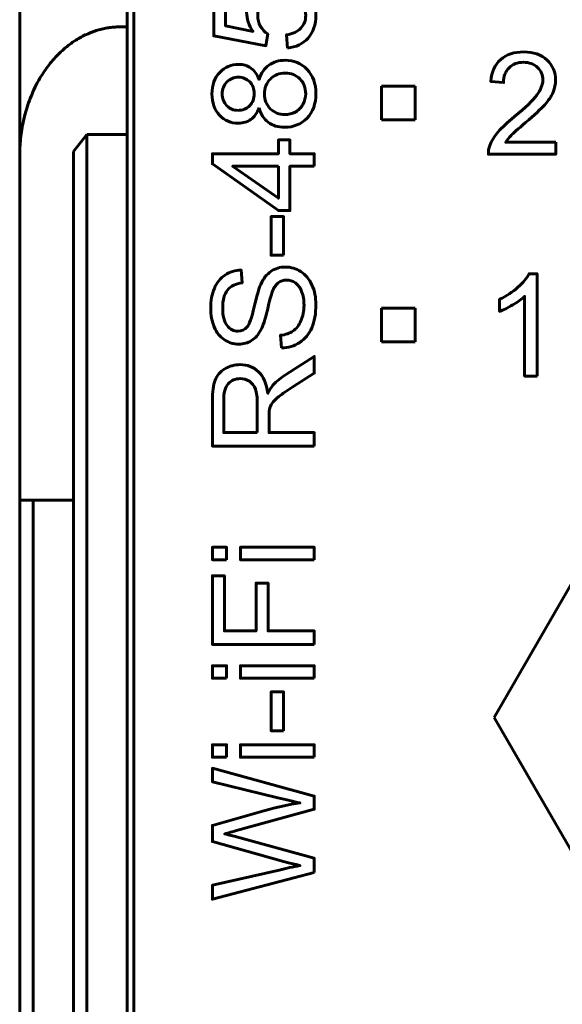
# Model space of a CAD drawing. Header units: millimetres. Extents: x -14 to 16, y -52 to 56.
# Tile 6 of 8: x -7 to 1, y 21 to 35. Entities that reach past the tile are written whole.
import ezdxf

# ---------------------------------------------------------------- set-up
doc = ezdxf.new("R2010")
doc.units = ezdxf.units.MM
doc.linetypes.add('K5LT_BASIC', pattern=[0])

# ---------------------------------------------------------------- blocks, each defined once
blk = doc.blocks.new('U0')
at = {"color": 150, "linetype": 'K5LT_BASIC', "lineweight": 60, "true_color": 0x0080ff}
for p, q in [((2.284, 29.101), (-0.026, 25.101)), ((6.902, 29.101), (2.284, 29.101)), ((9.212, 25.101), (6.902, 29.101)), ((-0.026, 25.101), (2.284, 21.101)), ((6.902, 21.101), (9.212, 25.101)), ((2.284, 21.101), (6.902, 21.101))]:
    blk.add_line(p, q, dxfattribs=at)

msp = doc.modelspace()

# ---------------------------------------------------------------- linework, layer by layer
at = {"color": 150, "linetype": 'K5LT_BASIC', "lineweight": 60, "true_color": 0x0080ff}
for p, q in [((-5.49, 35.374), (-5.49, 40.253)), ((-7.09, 39.809), (-7.09, 33.454)), ((-5.39, 38.853), (-5.39, 16.453)), ((-5.49, 35.374), (-5.59, 35.374)), ((-5.49, 35.374), (-5.49, 33.774)), ((-1.703, 33.99), (-1.703, 34.49)), ((-1.703, 34.49), (-1.203, 34.49)), ((-1.203, 34.49), (-1.203, 33.99)), ((-1.203, 33.99), (-1.703, 33.99)), ((-6.29, 33.518), (-6.09, 33.774)), ((-6.09, 33.774), (-5.49, 33.774)), ((-6.09, 13.553), (-6.09, 33.774)), ((-5.49, 16.453), (-5.49, 33.774)), ((-7.09, 33.454), (-7.09, 28.334)), ((-6.29, 33.518), (-6.29, 13.245)), ((-1.703, 30.69), (-1.703, 31.19)), ((-1.703, 31.19), (-1.203, 31.19)), ((-1.203, 31.19), (-1.203, 30.69)), ((-1.203, 30.69), (-1.703, 30.69)), ((-6.89, 28.334), (-7.09, 28.334)), ((-7.09, 28.334), (-7.09, -24.227)), ((-6.29, 28.334), (-6.89, 28.334)), ((-6.89, -24.227), (-6.89, 28.334))]:
    msp.add_line(p, q, dxfattribs=at)
for points, knots in [([(-3.103, 35.059), (-3.103, 35.059), (-3.118, 35.254), (-3.118, 35.254), (-3.023, 35.268), (-2.952, 35.302), (-2.904, 35.354), (-2.856, 35.406), (-2.832, 35.47), (-2.832, 35.545), (-2.832, 35.636), (-2.866, 35.712), (-2.933, 35.774), (-3.001, 35.835), (-3.091, 35.866), (-3.202, 35.866), (-3.308, 35.866), (-3.392, 35.836), (-3.453, 35.778), (-3.515, 35.719), (-3.545, 35.641), (-3.545, 35.544), (-3.545, 35.483), (-3.532, 35.429), (-3.504, 35.381), (-3.477, 35.334), (-3.441, 35.296), (-3.397, 35.269), (-3.397, 35.269), (-3.423, 35.093), (-3.423, 35.093), (-4.202, 35.239), (-4.202, 35.239), (-4.202, 35.991), (-4.202, 35.991), (-4.024, 35.991), (-4.024, 35.991), (-4.024, 35.388), (-4.024, 35.388), (-3.615, 35.307), (-3.615, 35.307), (-3.679, 35.398), (-3.711, 35.493), (-3.711, 35.592), (-3.711, 35.724), (-3.665, 35.836), (-3.573, 35.926), (-3.481, 36.017), (-3.363, 36.063), (-3.22, 36.063), (-3.082, 36.063), (-2.964, 36.023), (-2.864, 35.943), (-2.741, 35.846), (-2.68, 35.713), (-2.68, 35.545), (-2.68, 35.408), (-2.718, 35.296), (-2.796, 35.208), (-2.873, 35.121), (-2.975, 35.072), (-3.103, 35.059)], [0, 0, 0, 0, 0.045455, 0.045455, 0.045455, 0.090909, 0.090909, 0.090909, 0.136364, 0.136364, 0.136364, 0.181818, 0.181818, 0.181818, 0.227273, 0.227273, 0.227273, 0.272727, 0.272727, 0.272727, 0.318182, 0.318182, 0.318182, 0.363636, 0.363636, 0.363636, 0.409091, 0.409091, 0.409091, 0.454545, 0.454545, 0.5, 0.5, 0.545455, 0.545455, 0.590909, 0.590909, 0.636364, 0.636364, 0.681818, 0.681818, 0.681818, 0.727273, 0.727273, 0.727273, 0.772727, 0.772727, 0.772727, 0.818182, 0.818182, 0.818182, 0.863636, 0.863636, 0.863636, 0.909091, 0.909091, 0.909091, 0.954545, 0.954545, 0.954545, 1, 1, 1, 1]), ([(-3.527, 34.169), (-3.555, 34.092), (-3.596, 34.034), (-3.648, 33.997), (-3.7, 33.96), (-3.763, 33.941), (-3.836, 33.941), (-3.947, 33.941), (-4.039, 33.981), (-4.114, 34.06), (-4.189, 34.139), (-4.227, 34.244), (-4.227, 34.376), (-4.227, 34.508), (-4.189, 34.614), (-4.112, 34.695), (-4.035, 34.775), (-3.941, 34.816), (-3.831, 34.816), (-3.761, 34.816), (-3.699, 34.797), (-3.647, 34.76), (-3.595, 34.724), (-3.555, 34.668), (-3.527, 34.593), (-3.496, 34.686), (-3.448, 34.756), (-3.38, 34.804), (-3.313, 34.853), (-3.232, 34.877), (-3.138, 34.877), (-3.009, 34.877), (-2.9, 34.831), (-2.812, 34.74), (-2.724, 34.648), (-2.68, 34.528), (-2.68, 34.378), (-2.68, 34.229), (-2.724, 34.109), (-2.812, 34.017), (-2.901, 33.926), (-3.011, 33.88), (-3.144, 33.88), (-3.242, 33.88), (-3.325, 33.905), (-3.391, 33.955), (-3.458, 34.005), (-3.503, 34.076), (-3.527, 34.169)], [0, 0, 0, 0, 0.0625, 0.0625, 0.0625, 0.125, 0.125, 0.125, 0.1875, 0.1875, 0.1875, 0.25, 0.25, 0.25, 0.3125, 0.3125, 0.3125, 0.375, 0.375, 0.375, 0.4375, 0.4375, 0.4375, 0.5, 0.5, 0.5, 0.5625, 0.5625, 0.5625, 0.625, 0.625, 0.625, 0.6875, 0.6875, 0.6875, 0.75, 0.75, 0.75, 0.8125, 0.8125, 0.8125, 0.875, 0.875, 0.875, 0.9375, 0.9375, 0.9375, 1, 1, 1, 1]), ([(0.89, 33.657), (0.89, 33.657), (0.89, 33.479), (0.89, 33.479), (-0.113, 33.479), (-0.113, 33.479), (-0.114, 33.524), (-0.107, 33.567), (-0.091, 33.609), (-0.065, 33.677), (-0.024, 33.744), (0.089, 33.876), (0.171, 33.952), (0.276, 34.039), (0.44, 34.174), (0.552, 34.281), (0.61, 34.36), (0.668, 34.439), (0.698, 34.514), (0.698, 34.584), (0.698, 34.658), (0.671, 34.72), (0.618, 34.771), (0.565, 34.821), (0.496, 34.847), (0.411, 34.847), (0.321, 34.847), (0.249, 34.82), (0.195, 34.766), (0.141, 34.713), (0.114, 34.639), (0.113, 34.544), (0.113, 34.544), (-0.077, 34.563), (-0.077, 34.563), (-0.064, 34.705), (-0.015, 34.814), (0.071, 34.889), (0.156, 34.964), (0.271, 35.001), (0.415, 35.001), (0.561, 35.001), (0.676, 34.961), (0.761, 34.88), (0.846, 34.799), (0.888, 34.699), (0.888, 34.58), (0.888, 34.519), (0.876, 34.46), (0.851, 34.401), (0.826, 34.342), (0.785, 34.28), (0.727, 34.215), (0.669, 34.151), (0.574, 34.062), (0.44, 33.949), (0.329, 33.855), (0.257, 33.791), (0.225, 33.758), (0.193, 33.724), (0.167, 33.691), (0.146, 33.657), (0.146, 33.657), (0.89, 33.657), (0.89, 33.657)], [0, 0, 0, 0, 0.045455, 0.045455, 0.090909, 0.090909, 0.090909, 0.136364, 0.136364, 0.136364, 0.181818, 0.181818, 0.227273, 0.227273, 0.227273, 0.272727, 0.272727, 0.272727, 0.318182, 0.318182, 0.318182, 0.363636, 0.363636, 0.363636, 0.409091, 0.409091, 0.409091, 0.454545, 0.454545, 0.454545, 0.5, 0.5, 0.5, 0.545455, 0.545455, 0.545455, 0.590909, 0.590909, 0.590909, 0.636364, 0.636364, 0.636364, 0.681818, 0.681818, 0.681818, 0.727273, 0.727273, 0.727273, 0.772727, 0.772727, 0.772727, 0.818182, 0.818182, 0.818182, 0.863636, 0.863636, 0.863636, 0.909091, 0.909091, 0.909091, 0.954545, 0.954545, 0.954545, 1, 1, 1, 1]), ([(-3.843, 34.132), (-3.771, 34.132), (-3.712, 34.155), (-3.667, 34.2), (-3.621, 34.246), (-3.598, 34.306), (-3.598, 34.381), (-3.598, 34.453), (-3.621, 34.511), (-3.666, 34.557), (-3.711, 34.602), (-3.767, 34.625), (-3.832, 34.625), (-3.901, 34.625), (-3.958, 34.602), (-4.005, 34.555), (-4.051, 34.508), (-4.075, 34.449), (-4.075, 34.378), (-4.075, 34.307), (-4.052, 34.248), (-4.006, 34.201), (-3.961, 34.155), (-3.906, 34.132), (-3.843, 34.132)], [0, 0, 0, 0, 0.125, 0.125, 0.125, 0.25, 0.25, 0.25, 0.375, 0.375, 0.375, 0.5, 0.5, 0.5, 0.625, 0.625, 0.625, 0.75, 0.75, 0.75, 0.875, 0.875, 0.875, 1, 1, 1, 1]), ([(-3.142, 34.07), (-3.089, 34.07), (-3.038, 34.083), (-2.988, 34.107), (-2.939, 34.132), (-2.9, 34.17), (-2.873, 34.22), (-2.846, 34.269), (-2.832, 34.323), (-2.832, 34.38), (-2.832, 34.469), (-2.861, 34.543), (-2.918, 34.6), (-2.975, 34.658), (-3.048, 34.686), (-3.136, 34.686), (-3.226, 34.686), (-3.3, 34.657), (-3.358, 34.598), (-3.417, 34.539), (-3.446, 34.464), (-3.446, 34.374), (-3.446, 34.286), (-3.417, 34.213), (-3.359, 34.156), (-3.301, 34.099), (-3.229, 34.07), (-3.142, 34.07)], [0, 0, 0, 0, 0.111111, 0.111111, 0.111111, 0.222222, 0.222222, 0.222222, 0.333333, 0.333333, 0.333333, 0.444444, 0.444444, 0.444444, 0.555556, 0.555556, 0.555556, 0.666667, 0.666667, 0.666667, 0.777778, 0.777778, 0.777778, 0.888889, 0.888889, 0.888889, 1, 1, 1, 1]), ([(-2.705, 33.3), (-2.705, 33.3), (-3.067, 33.3), (-3.067, 33.3), (-3.067, 32.641), (-3.067, 32.641), (-3.239, 32.641), (-3.239, 32.641), (-4.221, 33.334), (-4.221, 33.334), (-4.221, 33.486), (-4.221, 33.486), (-3.239, 33.486), (-3.239, 33.486), (-3.239, 33.691), (-3.239, 33.691), (-3.067, 33.691), (-3.067, 33.691), (-3.067, 33.486), (-3.067, 33.486), (-2.705, 33.486), (-2.705, 33.486), (-2.705, 33.3), (-2.705, 33.3)], [0, 0, 0, 0, 0.090909, 0.090909, 0.181818, 0.181818, 0.272727, 0.272727, 0.363636, 0.363636, 0.454545, 0.454545, 0.545455, 0.545455, 0.636364, 0.636364, 0.727273, 0.727273, 0.818182, 0.818182, 0.909091, 0.909091, 1, 1, 1, 1]), ([(-3.239, 33.3), (-3.239, 33.3), (-3.92, 33.3), (-3.92, 33.3), (-3.239, 32.824), (-3.239, 32.824), (-3.239, 33.3), (-3.239, 33.3)], [0, 0, 0, 0, 0.333333, 0.333333, 0.666667, 0.666667, 1, 1, 1, 1]), ([(-3.16, 31.977), (-3.16, 31.977), (-3.347, 31.977), (-3.347, 31.977), (-3.347, 32.552), (-3.347, 32.552), (-3.16, 32.552), (-3.16, 32.552), (-3.16, 31.977), (-3.16, 31.977)], [0, 0, 0, 0, 0.25, 0.25, 0.5, 0.5, 0.75, 0.75, 1, 1, 1, 1]), ([(-3.192, 30.597), (-3.192, 30.597), (-3.209, 30.785), (-3.209, 30.785), (-3.133, 30.794), (-3.07, 30.815), (-3.021, 30.847), (-2.973, 30.88), (-2.933, 30.931), (-2.903, 31), (-2.873, 31.069), (-2.857, 31.146), (-2.857, 31.232), (-2.857, 31.309), (-2.869, 31.376), (-2.892, 31.435), (-2.915, 31.493), (-2.946, 31.537), (-2.986, 31.565), (-3.026, 31.594), (-3.069, 31.608), (-3.116, 31.608), (-3.163, 31.608), (-3.204, 31.595), (-3.24, 31.567), (-3.275, 31.54), (-3.305, 31.494), (-3.329, 31.431), (-3.345, 31.39), (-3.369, 31.3), (-3.403, 31.161), (-3.436, 31.021), (-3.468, 30.924), (-3.498, 30.868), (-3.536, 30.796), (-3.583, 30.742), (-3.639, 30.707), (-3.695, 30.671), (-3.758, 30.654), (-3.828, 30.654), (-3.905, 30.654), (-3.976, 30.676), (-4.043, 30.719), (-4.109, 30.762), (-4.16, 30.826), (-4.194, 30.909), (-4.229, 30.992), (-4.246, 31.085), (-4.246, 31.187), (-4.246, 31.299), (-4.228, 31.398), (-4.192, 31.484), (-4.156, 31.57), (-4.103, 31.636), (-4.032, 31.682), (-3.962, 31.728), (-3.882, 31.753), (-3.793, 31.757), (-3.793, 31.757), (-3.778, 31.564), (-3.778, 31.564), (-3.874, 31.554), (-3.946, 31.519), (-3.995, 31.459), (-4.044, 31.4), (-4.068, 31.311), (-4.068, 31.195), (-4.068, 31.074), (-4.046, 30.985), (-4.002, 30.93), (-3.957, 30.874), (-3.904, 30.846), (-3.841, 30.846), (-3.786, 30.846), (-3.742, 30.866), (-3.706, 30.905), (-3.671, 30.944), (-3.635, 31.045), (-3.598, 31.208), (-3.561, 31.371), (-3.529, 31.482), (-3.502, 31.543), (-3.461, 31.631), (-3.41, 31.696), (-3.348, 31.738), (-3.285, 31.78), (-3.214, 31.801), (-3.133, 31.801), (-3.052, 31.801), (-2.976, 31.778), (-2.905, 31.732), (-2.834, 31.686), (-2.778, 31.62), (-2.699, 31.447), (-2.68, 31.35), (-2.68, 31.242), (-2.68, 31.105), (-2.7, 30.99), (-2.74, 30.898), (-2.779, 30.805), (-2.839, 30.732), (-2.92, 30.68), (-3, 30.627), (-3.091, 30.599), (-3.192, 30.597)], [0, 0, 0, 0, 0.028571, 0.028571, 0.028571, 0.057143, 0.057143, 0.057143, 0.085714, 0.085714, 0.085714, 0.114286, 0.114286, 0.114286, 0.142857, 0.142857, 0.142857, 0.171429, 0.171429, 0.171429, 0.2, 0.2, 0.2, 0.228571, 0.228571, 0.228571, 0.257143, 0.257143, 0.257143, 0.285714, 0.285714, 0.285714, 0.314286, 0.314286, 0.314286, 0.342857, 0.342857, 0.342857, 0.371429, 0.371429, 0.371429, 0.4, 0.4, 0.4, 0.428571, 0.428571, 0.428571, 0.457143, 0.457143, 0.457143, 0.485714, 0.485714, 0.485714, 0.514286, 0.514286, 0.514286, 0.542857, 0.542857, 0.542857, 0.571429, 0.571429, 0.571429, 0.6, 0.6, 0.6, 0.628571, 0.628571, 0.628571, 0.657143, 0.657143, 0.657143, 0.685714, 0.685714, 0.685714, 0.714286, 0.714286, 0.714286, 0.742857, 0.742857, 0.742857, 0.771429, 0.771429, 0.771429, 0.8, 0.8, 0.8, 0.828571, 0.828571, 0.828571, 0.857143, 0.857143, 0.857143, 0.885714, 0.885714, 0.914286, 0.914286, 0.914286, 0.942857, 0.942857, 0.942857, 0.971429, 0.971429, 0.971429, 1, 1, 1, 1]), ([(0.613, 30.179), (0.613, 30.179), (0.427, 30.179), (0.427, 30.179), (0.427, 31.365), (0.427, 31.365), (0.382, 31.322), (0.323, 31.279), (0.25, 31.237), (0.178, 31.194), (0.112, 31.162), (0.054, 31.141), (0.054, 31.141), (0.054, 31.321), (0.054, 31.321), (0.158, 31.369), (0.249, 31.429), (0.327, 31.499), (0.405, 31.568), (0.461, 31.635), (0.493, 31.701), (0.493, 31.701), (0.613, 31.701), (0.613, 31.701), (0.613, 30.179), (0.613, 30.179)], [0, 0, 0, 0, 0.111111, 0.111111, 0.222222, 0.222222, 0.222222, 0.333333, 0.333333, 0.333333, 0.444444, 0.444444, 0.444444, 0.555556, 0.555556, 0.555556, 0.666667, 0.666667, 0.666667, 0.777778, 0.777778, 0.777778, 0.888889, 0.888889, 1, 1, 1, 1]), ([(-2.705, 29.138), (-2.705, 29.138), (-4.221, 29.138), (-4.221, 29.138), (-4.221, 29.81), (-4.221, 29.81), (-4.221, 29.945), (-4.207, 30.047), (-4.18, 30.118), (-4.153, 30.188), (-4.105, 30.244), (-3.967, 30.328), (-3.891, 30.349), (-3.808, 30.349), (-3.7, 30.349), (-3.609, 30.314), (-3.536, 30.244), (-3.462, 30.175), (-3.415, 30.067), (-3.395, 29.922), (-3.37, 29.975), (-3.344, 30.016), (-3.32, 30.043), (-3.266, 30.102), (-3.199, 30.157), (-3.118, 30.209), (-3.118, 30.209), (-2.705, 30.471), (-2.705, 30.471), (-2.705, 30.221), (-2.705, 30.221), (-3.021, 30.02), (-3.021, 30.02), (-3.112, 29.962), (-3.181, 29.914), (-3.23, 29.876), (-3.278, 29.838), (-3.312, 29.804), (-3.331, 29.774), (-3.35, 29.744), (-3.363, 29.714), (-3.371, 29.683), (-3.376, 29.66), (-3.378, 29.623), (-3.378, 29.571), (-3.378, 29.571), (-3.378, 29.339), (-3.378, 29.339), (-2.705, 29.339), (-2.705, 29.339), (-2.705, 29.138), (-2.705, 29.138)], [0, 0, 0, 0, 0.052632, 0.052632, 0.105263, 0.105263, 0.105263, 0.157895, 0.157895, 0.157895, 0.210526, 0.210526, 0.263158, 0.263158, 0.263158, 0.315789, 0.315789, 0.315789, 0.368421, 0.368421, 0.368421, 0.421053, 0.421053, 0.421053, 0.473684, 0.473684, 0.473684, 0.526316, 0.526316, 0.578947, 0.578947, 0.631579, 0.631579, 0.631579, 0.684211, 0.684211, 0.684211, 0.736842, 0.736842, 0.736842, 0.789474, 0.789474, 0.789474, 0.842105, 0.842105, 0.842105, 0.894737, 0.894737, 0.947368, 0.947368, 1, 1, 1, 1]), ([(-3.552, 29.339), (-3.552, 29.339), (-3.552, 29.769), (-3.552, 29.769), (-3.552, 29.861), (-3.561, 29.932), (-3.58, 29.984), (-3.599, 30.035), (-3.629, 30.075), (-3.671, 30.101), (-3.713, 30.128), (-3.758, 30.141), (-3.807, 30.141), (-3.879, 30.141), (-3.938, 30.115), (-3.984, 30.064), (-4.031, 30.012), (-4.053, 29.93), (-4.053, 29.818), (-4.053, 29.818), (-4.053, 29.339), (-4.053, 29.339), (-3.552, 29.339), (-3.552, 29.339)], [0, 0, 0, 0, 0.125, 0.125, 0.125, 0.25, 0.25, 0.25, 0.375, 0.375, 0.375, 0.5, 0.5, 0.5, 0.625, 0.625, 0.625, 0.75, 0.75, 0.75, 0.875, 0.875, 1, 1, 1, 1]), ([(-4.009, 27.446), (-4.009, 27.446), (-4.221, 27.446), (-4.221, 27.446), (-4.221, 27.632), (-4.221, 27.632), (-4.009, 27.632), (-4.009, 27.632), (-4.009, 27.446), (-4.009, 27.446)], [0, 0, 0, 0, 0.25, 0.25, 0.5, 0.5, 0.75, 0.75, 1, 1, 1, 1]), ([(-2.705, 27.446), (-2.705, 27.446), (-3.804, 27.446), (-3.804, 27.446), (-3.804, 27.632), (-3.804, 27.632), (-2.705, 27.632), (-2.705, 27.632), (-2.705, 27.446), (-2.705, 27.446)], [0, 0, 0, 0, 0.25, 0.25, 0.5, 0.5, 0.75, 0.75, 1, 1, 1, 1]), ([(-2.705, 26.187), (-2.705, 26.187), (-4.221, 26.187), (-4.221, 26.187), (-4.221, 27.209), (-4.221, 27.209), (-4.043, 27.209), (-4.043, 27.209), (-4.043, 26.388), (-4.043, 26.388), (-3.571, 26.388), (-3.571, 26.388), (-3.571, 27.099), (-3.571, 27.099), (-3.393, 27.099), (-3.393, 27.099), (-3.393, 26.388), (-3.393, 26.388), (-2.705, 26.388), (-2.705, 26.388), (-2.705, 26.187), (-2.705, 26.187)], [0, 0, 0, 0, 0.1, 0.1, 0.2, 0.2, 0.3, 0.3, 0.4, 0.4, 0.5, 0.5, 0.6, 0.6, 0.7, 0.7, 0.8, 0.8, 0.9, 0.9, 1, 1, 1, 1]), ([(-4.009, 25.682), (-4.009, 25.682), (-4.221, 25.682), (-4.221, 25.682), (-4.221, 25.869), (-4.221, 25.869), (-4.009, 25.869), (-4.009, 25.869), (-4.009, 25.682), (-4.009, 25.682)], [0, 0, 0, 0, 0.25, 0.25, 0.5, 0.5, 0.75, 0.75, 1, 1, 1, 1]), ([(-2.705, 25.682), (-2.705, 25.682), (-3.804, 25.682), (-3.804, 25.682), (-3.804, 25.869), (-3.804, 25.869), (-2.705, 25.869), (-2.705, 25.869), (-2.705, 25.682), (-2.705, 25.682)], [0, 0, 0, 0, 0.25, 0.25, 0.5, 0.5, 0.75, 0.75, 1, 1, 1, 1]), ([(-3.16, 24.903), (-3.16, 24.903), (-3.347, 24.903), (-3.347, 24.903), (-3.347, 25.479), (-3.347, 25.479), (-3.16, 25.479), (-3.16, 25.479), (-3.16, 24.903), (-3.16, 24.903)], [0, 0, 0, 0, 0.25, 0.25, 0.5, 0.5, 0.75, 0.75, 1, 1, 1, 1]), ([(-4.009, 24.507), (-4.009, 24.507), (-4.221, 24.507), (-4.221, 24.507), (-4.221, 24.694), (-4.221, 24.694), (-4.009, 24.694), (-4.009, 24.694), (-4.009, 24.507), (-4.009, 24.507)], [0, 0, 0, 0, 0.25, 0.25, 0.5, 0.5, 0.75, 0.75, 1, 1, 1, 1]), ([(-2.705, 24.507), (-2.705, 24.507), (-3.804, 24.507), (-3.804, 24.507), (-3.804, 24.694), (-3.804, 24.694), (-2.705, 24.694), (-2.705, 24.694), (-2.705, 24.507), (-2.705, 24.507)], [0, 0, 0, 0, 0.25, 0.25, 0.5, 0.5, 0.75, 0.75, 1, 1, 1, 1]), ([(-2.705, 22.794), (-2.705, 22.794), (-4.221, 22.395), (-4.221, 22.395), (-4.221, 22.603), (-4.221, 22.603), (-3.227, 22.83), (-3.227, 22.83), (-3.123, 22.855), (-3.019, 22.877), (-2.917, 22.896), (-3.079, 22.936), (-3.172, 22.959), (-3.197, 22.966), (-3.197, 22.966), (-4.221, 23.252), (-4.221, 23.252), (-4.221, 23.494), (-4.221, 23.494), (-3.453, 23.711), (-3.453, 23.711), (-3.263, 23.764), (-3.084, 23.804), (-2.917, 23.829), (-3.013, 23.849), (-3.122, 23.875), (-3.246, 23.906), (-3.246, 23.906), (-4.221, 24.143), (-4.221, 24.143), (-4.221, 24.345), (-4.221, 24.345), (-2.705, 23.93), (-2.705, 23.93), (-2.705, 23.735), (-2.705, 23.735), (-3.86, 23.417), (-3.86, 23.417), (-3.956, 23.39), (-4.016, 23.374), (-4.038, 23.368), (-3.968, 23.35), (-3.909, 23.335), (-3.86, 23.322), (-3.86, 23.322), (-2.705, 23.004), (-2.705, 23.004), (-2.705, 22.794), (-2.705, 22.794)], [0, 0, 0, 0, 0.052632, 0.052632, 0.105263, 0.105263, 0.157895, 0.157895, 0.157895, 0.210526, 0.210526, 0.210526, 0.263158, 0.263158, 0.263158, 0.315789, 0.315789, 0.368421, 0.368421, 0.421053, 0.421053, 0.421053, 0.473684, 0.473684, 0.473684, 0.526316, 0.526316, 0.526316, 0.578947, 0.578947, 0.631579, 0.631579, 0.684211, 0.684211, 0.736842, 0.736842, 0.789474, 0.789474, 0.789474, 0.842105, 0.842105, 0.842105, 0.894737, 0.894737, 0.894737, 0.947368, 0.947368, 1, 1, 1, 1])]:
    msp.add_open_spline(points, degree=3, knots=knots, dxfattribs=at)
msp.add_rational_spline([(-7.09, 33.454), (-7.09, 34.579), (-6.469, 35.374), (-5.59, 35.374)], [1, 0.804737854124, 0.804737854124, 1], degree=3, dxfattribs=at)

# ---------------------------------------------------------------- block references
msp.add_blockref('U0', (0, 0))

doc.saveas('drawing.dxf')
